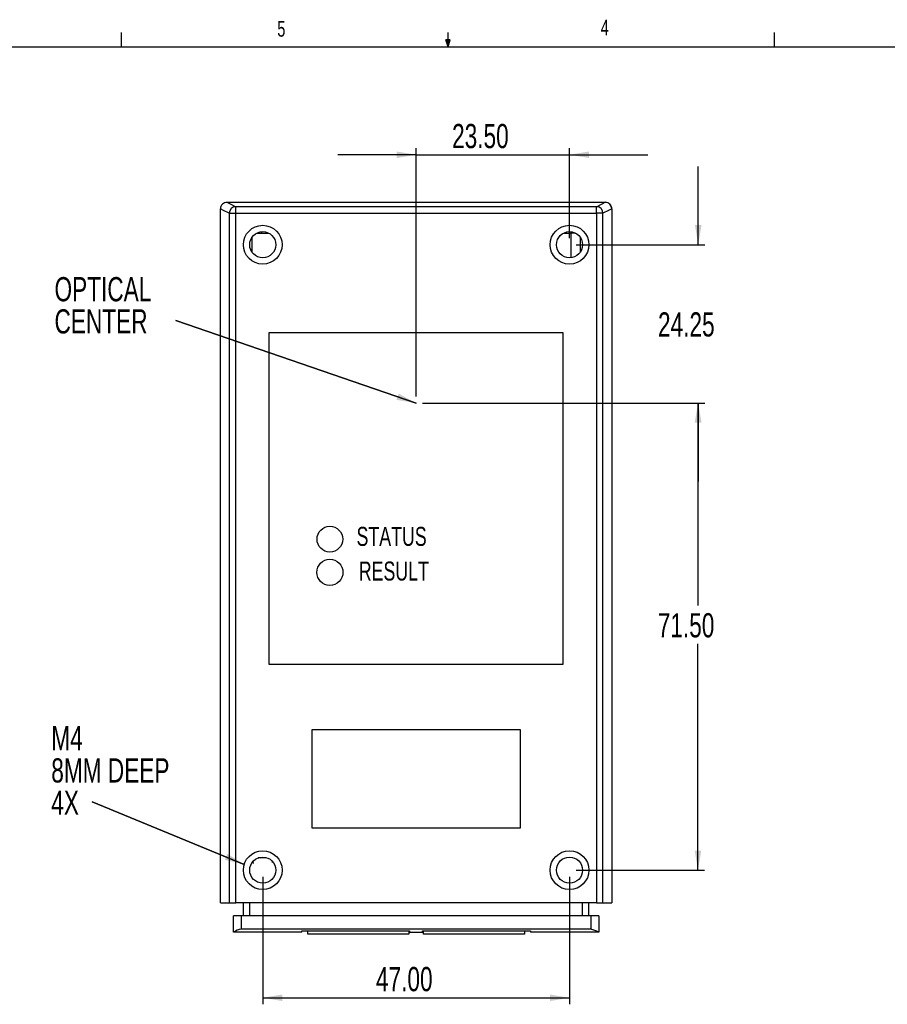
# Model space of a CAD drawing. Extents: x 13 to 419, y 4 to 274.
# Tile 3 of 4: x 150 to 283, y 124 to 274. Entities that reach past the tile are written whole.
import ezdxf

# ---------------------------------------------------------------- set-up
doc = ezdxf.new("R2010")
doc.units = 0
doc.header["$PDSIZE"] = -1
doc.layers.get('0').update_dxf_attribs({"linetype": 'CONTINUOUS'})
doc.layers.get('DEFPOINTS').update_dxf_attribs({"linetype": 'CONTINUOUS'})
doc.dimstyles.new('SLDDIMSTYLE0', dxfattribs={"dimtxt": 4.938889, "dimasz": 3, "dimexe": 1, "dimexo": 0.0625, "dimgap": 1.234722, "dimtad": 0, "dimtih": 1, "dimtoh": 1, "dimzin": 12, "dimsah": 1, "dimcen": 0.09, "dimclrd": 218, "dimclre": 218, "dimclrt": 218, "dimazin": 3, "dimtfac": 1, "dimtofl": 0, "dimtmove": 0, "dimatfit": 3})
doc.dimstyles.new('SLDDIMSTYLE1', dxfattribs={"dimtxt": 4.938889, "dimasz": 3, "dimexe": 1, "dimexo": 0.0625, "dimgap": 1.234722, "dimtad": 0, "dimtih": 1, "dimtoh": 1, "dimzin": 4, "dimsah": 1, "dimcen": 0.09, "dimclrd": 218, "dimclre": 218, "dimclrt": 218, "dimazin": 3, "dimtfac": 1, "dimtofl": 0, "dimtmove": 0, "dimatfit": 3})

# ---------------------------------------------------------------- blocks, each defined once
blk = doc.blocks.new('NOTE32')
at = {"color": 7, "width": 0.7}
blk.add_text('5', height=2.38, dxfattribs=at).set_placement((0, 1))
blk = doc.blocks.new('NOTE33')
at = {"color": 7, "width": 0.7}
blk.add_text('4', height=2.38, dxfattribs=at).set_placement((0, 1))
blk = doc.blocks.new('*D48')
for p, q in [((212.03, 215.74), (255.21, 215.74)), ((254.21, 215.74), (254.21, 184.75)), ((254.21, 144.24), (254.21, 178.87)), ((235.53, 144.24), (255.21, 144.24))]:
    blk.add_line(p, q)
for points in [[(254.21, 215.74), (253.71, 212.74), (254.71, 212.74)], [(254.21, 144.24), (254.71, 147.24), (253.71, 147.24)]]:
    blk.add_solid(points)
at = {"layer": 'DEFPOINTS'}
for p in [(211.03, 215.74), (234.53, 144.24)]:
    blk.add_point(p, dxfattribs=at)
at = {"width": 0.7}
blk.add_text('71.50', height=3.704, dxfattribs=at).set_placement((248.05, 179.88))
blk = doc.blocks.new('*D49')
for p, q in [((187.53, 143.24), (187.53, 123.7)), ((234.53, 143.24), (234.53, 123.7)), ((187.53, 124.7), (234.53, 124.7))]:
    blk.add_line(p, q)
for points in [[(187.53, 124.7), (190.53, 124.2), (190.53, 125.2)], [(234.53, 124.7), (231.53, 125.2), (231.53, 124.2)]]:
    blk.add_solid(points)
at = {"layer": 'DEFPOINTS'}
for p in [(187.53, 144.24), (234.53, 144.24)]:
    blk.add_point(p, dxfattribs=at)
at = {"width": 0.7}
blk.add_text('47.00', height=3.704, dxfattribs=at).set_placement((204.88, 125.71))
blk = doc.blocks.new('*D50')
for p, q in [((211.03, 216.74), (211.03, 254.77)), ((234.53, 240.99), (234.53, 254.77)), ((211.03, 253.77), (199.03, 253.77)), ((211.03, 253.77), (234.53, 253.77)), ((234.53, 253.77), (246.53, 253.77))]:
    blk.add_line(p, q)
for points in [[(211.03, 253.77), (208.03, 254.27), (208.03, 253.27)], [(234.53, 253.77), (237.53, 253.27), (237.53, 254.27)]]:
    blk.add_solid(points)
at = {"layer": 'DEFPOINTS'}
for p in [(234.53, 239.99), (211.03, 215.74)]:
    blk.add_point(p, dxfattribs=at)
at = {"width": 0.7}
blk.add_text('23.50', height=3.704, dxfattribs=at).set_placement((216.54, 254.78))
blk = doc.blocks.new('*D51')
at = {"color": 7}
for p, q in [((254.25, 239.99), (254.25, 251.99)), ((235.53, 239.99), (255.25, 239.99)), ((212.03, 215.74), (255.25, 215.74)), ((254.25, 215.74), (254.25, 203.74))]:
    blk.add_line(p, q, dxfattribs=at)
for points in [[(254.25, 239.99), (254.75, 242.99), (253.75, 242.99)], [(254.25, 215.74), (253.75, 212.74), (254.75, 212.74)]]:
    blk.add_solid(points, dxfattribs=at)
at = {"layer": 'DEFPOINTS', "color": 7}
for p in [(234.53, 239.99), (211.03, 215.74)]:
    blk.add_point(p, dxfattribs=at)
at = {"color": 7, "width": 0.7}
blk.add_text('24.25', height=3.704, dxfattribs=at).set_placement((248.09, 225.94))
blk = doc.blocks.new('NOTE47')
at = {"color": 218, "linetype": 'CONTINUOUS'}
for q in [(-36.83, 12.66), (0, 0)]:
    blk.add_line((-36.83, 12.66), q, dxfattribs=at)
at = {"color": 7}
blk.add_line((0, 0), (-36.83, 12.66), dxfattribs=at)
at = {"color": 218}
blk.add_solid([(0, 0), (-2.67, 1.45), (-3, 0.5)], dxfattribs=at)
at = {"color": 218, "width": 0.7}
for s, p in [('OPTICAL', (-55.4, 15.59)), ('CENTER', (-55.4, 10.66))]:
    blk.add_text(s, height=3.704, dxfattribs=at).set_placement(p)
blk = doc.blocks.new('NOTE48')
at = {"color": 7, "linetype": 'CONTINUOUS'}
for q in [(-23.32, 9.59), (0, 0)]:
    blk.add_line((-23.32, 9.59), q, dxfattribs=at)
at = {"color": 7}
blk.add_line((0, 0), (-23.32, 9.59), dxfattribs=at)
blk.add_solid([(0, 0), (-2.58, 1.6), (-2.96, 0.68)], dxfattribs=at)
at = {"color": 7, "width": 0.7}
for s, p in [('M4 ', (-29.56, 17.47)), ('8MM DEEP', (-29.56, 12.53)), ('4X', (-29.56, 7.59))]:
    blk.add_text(s, height=3.704, dxfattribs=at).set_placement(p)
blk = doc.blocks.new('NOTE54')
at = {"color": 7, "width": 0.7}
blk.add_text('STATUS', height=2.91, dxfattribs=at).set_placement((0, 1))
blk = doc.blocks.new('NOTE55')
at = {"color": 7, "width": 0.7}
blk.add_text('RESULT', height=2.91, dxfattribs=at).set_placement((0, 1))

msp = doc.modelspace()

# ---------------------------------------------------------------- linework, layer by layer
at = {"color": 7, "linetype": 'CONTINUOUS'}
for p, q in [((165.919, 270.309), (165.919, 272.463)), ((215.925, 270.309), (215.589, 271.374)), ((216.244, 271.374), (215.589, 271.374)), ((215.747, 271.374), (215.925, 270.309)), ((215.925, 270.309), (215.925, 272.463)), ((215.925, 270.309), (216.244, 271.374)), ((216.05, 271.374), (215.925, 270.309)), ((265.932, 270.309), (265.932, 272.463)), ((15.907, 270.309), (415.957, 270.309)), ((182.054, 246.484), (240.012, 246.484)), ((182.054, 246.484), (240.012, 246.484)), ((183.397, 244.818), (183.397, 245.815)), ((238.668, 245.815), (183.397, 245.815)), ((238.668, 244.818), (238.668, 245.815)), ((181.054, 139.243), (181.054, 245.484)), ((181.054, 139.243), (181.054, 245.484)), ((182.409, 244.818), (183.397, 244.818)), ((182.409, 244.818), (182.409, 139.243)), ((183.397, 244.818), (238.668, 244.818)), ((183.397, 139.243), (183.397, 244.818)), ((239.657, 244.818), (238.668, 244.818)), ((238.668, 244.818), (238.668, 139.243)), ((239.657, 139.243), (239.657, 244.818)), ((241.012, 245.484), (241.012, 139.243)), ((241.012, 245.484), (241.012, 139.243)), ((186.624, 241.774), (187.336, 241.774)), ((187.336, 241.983), (187.336, 241.774)), ((187.336, 241.774), (188.442, 241.774)), ((233.624, 241.774), (234.73, 241.774)), ((234.73, 241.983), (234.73, 241.774)), ((235.442, 241.774), (234.73, 241.774)), ((234.73, 241.774), (234.73, 238.003)), ((185.852, 241.077), (185.852, 238.909)), ((236.213, 238.909), (236.213, 241.077)), ((188.533, 226.543), (233.533, 226.543)), ((188.533, 175.743), (188.533, 226.543)), ((233.533, 226.543), (233.533, 175.743)), ((233.533, 175.743), (188.533, 175.743)), ((227.033, 165.743), (195.033, 165.743)), ((195.033, 165.743), (195.033, 150.743)), ((227.033, 150.743), (227.033, 165.743)), ((195.033, 150.743), (227.033, 150.743)), ((186.033, 145.566), (186.044, 145.282)), ((187.116, 146.128), (186.835, 146.117)), ((187.116, 146.128), (187.113, 146.198)), ((187.116, 146.128), (187.918, 146.16)), ((187.918, 146.16), (187.916, 146.206)), ((187.918, 146.16), (188.081, 146.166)), ((189.053, 145.401), (189.047, 145.549)), ((181.054, 139.243), (182.409, 139.243)), ((182.409, 139.243), (183.397, 139.243)), ((238.668, 139.243), (183.397, 139.243)), ((184.557, 139.243), (184.557, 137.243)), ((185.558, 137.243), (185.558, 139.243)), ((236.507, 137.243), (236.507, 139.243)), ((237.508, 137.243), (237.508, 139.243)), ((238.668, 139.243), (239.657, 139.243)), ((239.657, 139.243), (241.012, 139.243)), ((184.257, 137.243), (183.056, 137.243)), ((183.056, 134.76), (183.056, 137.243)), ((184.257, 135.197), (184.257, 137.243)), ((237.809, 137.243), (184.257, 137.243)), ((237.809, 137.243), (237.809, 135.197)), ((239.01, 137.243), (237.809, 137.243)), ((239.01, 137.243), (239.01, 134.76)), ((193.532, 134.76), (183.056, 134.76)), ((237.809, 135.197), (184.257, 135.197)), ((193.525, 134.957), (210.04, 134.957)), ((193.532, 134.76), (193.525, 134.957)), ((194.423, 134.428), (194.423, 134.957)), ((209.923, 134.428), (194.423, 134.428)), ((209.923, 134.957), (209.923, 134.428)), ((210.04, 134.957), (210.033, 134.76)), ((210.033, 134.76), (212.032, 134.76)), ((212.025, 134.957), (228.54, 134.957)), ((212.032, 134.76), (212.025, 134.957)), ((212.143, 134.428), (212.143, 134.957)), ((227.643, 134.428), (212.143, 134.428)), ((227.643, 134.957), (227.643, 134.428)), ((228.54, 134.957), (228.533, 134.76)), ((239.01, 134.76), (228.533, 134.76))]:
    msp.add_line(p, q, dxfattribs=at)
at = {"color": 7, "linetype": 'CONTINUOUS', "flags": 128}
for points in [[(182.054, 246.484), (182.54, 246.241), (183.397, 245.815)], [(238.668, 245.815), (239.526, 246.241), (240.012, 246.484)], [(182.409, 244.818), (181.542, 245.244), (181.054, 245.484)], [(241.012, 245.484), (240.524, 245.244), (239.657, 244.818)]]:
    msp.add_lwpolyline(points, dxfattribs=at)
at = {"color": 7, "linetype": 'CONTINUOUS'}
for centre, radius in [((187.533, 239.993), 2.97), ((187.533, 239.993), 2.97), ((234.533, 239.993), 2.97), ((234.533, 239.993), 2.97), ((187.533, 239.993), 2), ((234.533, 239.993), 2), ((197.82, 194.915), 1.97), ((197.82, 189.835), 2.005), ((187.533, 144.243), 2.97), ((187.533, 144.243), 2.97), ((187.533, 144.243), 2), ((234.533, 144.243), 2.97), ((234.533, 144.243), 2.97), ((234.533, 144.243), 2)]:
    msp.add_circle(centre, radius, dxfattribs=at)
for centre, radius, start, end in [((182.053, 245.484), 0.999, 89.97109, 179.98725), ((182.053, 245.484), 0.999, 89.96771, 179.99063), ((183.416, 244.809), 1.007, 91.06157, 179.45158), ((238.65, 244.809), 1.007, 0.54819, 88.93854), ((240.012, 245.484), 1, 0.02577, 90.01586), ((240.012, 245.484), 0.999, 0.00951, 90.03213), ((184.655, 132.23), 2.993, 97.64416, 122.29855), ((237.014, 131.139), 4.134, 61.13756, 78.91983)]:
    msp.add_arc(centre, radius, start, end, dxfattribs=at)

# ---------------------------------------------------------------- block references
for name, p in [('NOTE33', (239.311, 271.065)), ('NOTE32', (189.762, 270.849)), ('NOTE47', (211.033, 215.743)), ('NOTE54', (201.903, 192.884)), ('NOTE55', (202.246, 187.577)), ('NOTE48', (184.698, 145.128))]:
    msp.add_blockref(name, p)

# ---------------------------------------------------------------- dimensions: what is measured, and where the dimension line sits
for base, p1, p2, picture, middle in [((234.533, 256.71), (211.033, 215.743), (234.533, 239.993), '*D50', (222.698, 256.71)), ((234.533, 127.644), (187.533, 144.243), (234.533, 144.243), '*D49', (211.033, 127.644))]:
    dim = msp.add_linear_dim(base=base, p1=p1, p2=p2, dimstyle='SLDDIMSTYLE1')
    dim.commit()
    dim.dimension.update_dxf_attribs({"geometry": picture, "text_midpoint": middle, "dimtype": 160})
at = {"color": 7}
dim = msp.add_linear_dim(base=(254.251, 239.993), p1=(211.033, 215.743), p2=(234.533, 239.993), angle=90, dimstyle='SLDDIMSTYLE0', dxfattribs=at)
dim.commit()
dim.dimension.update_dxf_attribs({"geometry": '*D51', "text_midpoint": (254.251, 227.868), "dimtype": 160})
dim = msp.add_linear_dim(base=(254.21, 144.243), p1=(211.033, 215.743), p2=(234.533, 144.243), angle=90, dimstyle='SLDDIMSTYLE1')
dim.commit()
dim.dimension.update_dxf_attribs({"geometry": '*D48', "text_midpoint": (254.21, 181.808), "dimtype": 160})

doc.saveas('drawing.dxf')
